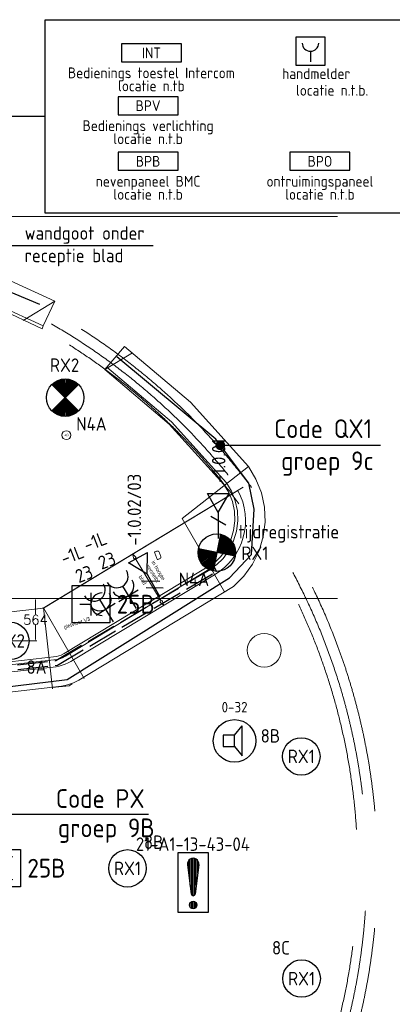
# Model space of a CAD drawing. Header units: millimetres. Extents: x -39149 to 267781, y -2340 to 58540.
# Tile 93 of 244: x 28971 to 33940, y 22185 to 35328. Entities that reach past the tile are written whole.
import ezdxf
from ezdxf.enums import TextEntityAlignment as Align

# ---------------------------------------------------------------- set-up
doc = ezdxf.new("R2010")
doc.units = ezdxf.units.MM
doc.header["$LTSCALE"] = 100
doc.header["$MEASUREMENT"] = 0
for name, pattern in [('B0605', [141, 70, -35, 1, -35]), ('B0701', [46.823999, 31.199999, -15.624]), ('E_GOOT3', [5, 4, -1])]:
    doc.linetypes.add(name, pattern=pattern)
for name, color, linetype in [('00  Bestaande kolommen', 7, 'Continuous'), ('22 NC Binnenwanden', 7, 'Continuous'), ('45 Plafond', 7, 'Continuous'), ('82 Interieur', 7, 'Continuous'), ('A Stramien', 7, 'Continuous'), ('AL$1A---_ALGEMEEN', 8, 'Continuous'), ('AL$1A---_ALGEMEEN--bestaand', 9, 'Continuous'), ('EL6131--_KG', 3, 'Continuous'), ('EL6221--_KRACHT_400', 3, 'Continuous'), ('EL6222--_KRACHT_230', 3, 'Continuous'), ('EL6311--_LICHT_BINNEN', 3, 'Continuous'), ('EL6350--_NOODLICHT_CENTR', 3, 'Continuous'), ('EL6421--_GELUID', 3, 'Continuous'), ('EL6441--_DATACOM', 3, 'Continuous'), ('EL6511--_BRANDMELD', 3, 'Continuous'), ('handhaven - AL$1A---_ALGEMEEN', 8, 'Continuous'), ('T Maatvoering 1_ 50', 7, 'Continuous'), ('T Maatvoering 1_100', 7, 'Continuous')]:
    doc.layers.add(name, color=color, linetype=linetype)
doc.styles.add('buro-012', font='isocp.shx', dxfattribs={"height": 120})
doc.styles.add('BURO-018', font='isocp.shx', dxfattribs={"height": 180})
doc.styles.add('BURO-025', font='isocp.shx', dxfattribs={"height": 250})
doc.styles.add('GENERATED_STYLE_3', font='swiss.ttf', dxfattribs={"width": 0.96})
doc.styles.add('STABICAD-012', font='ISOCP.SHX', dxfattribs={"height": 1.2})
doc.styles.add('STABICAD-018', font='ISOCP.SHX', dxfattribs={"height": 1.8})
doc.styles.get("Standard").update_dxf_attribs({"font": 'txt', "bigfont": 'BIGFONT.SHX'})
doc.dimstyles.get("Standard").update_dxf_attribs({"dimtxt": 0.18, "dimasz": 0.18, "dimexe": 0.18, "dimexo": 0.0625, "dimgap": 0.09, "dimtad": 0, "dimtih": 1, "dimtoh": 1, "dimdec": 4, "dimzin": 0, "dimdsep": 46, "dimtxsty": 'Standard', "dimcen": 0.09, "dimadec": 0, "dimazin": 0, "dimtfac": 1, "dimtdec": 4, "dimtofl": 0, "dimtmove": 0, "dimatfit": 3, "dimfxl": 1, "dimtolj": 1, "dimtzin": 0, "dimarcsym": 0})

# ---------------------------------------------------------------- blocks, each defined once
blk = doc.blocks.new('201123 BALIE')
at = {"layer": '82 Interieur', "color": 8, "linetype": 'Continuous', "lineweight": 0}
for p, q in [((-5037, 1060), (-6324, 841)), ((-3732, 1084), (-5037, 1060)), ((-2438, 912), (-3732, 1084)), ((-6324, 841), (-7564, 431)), ((-1185, 548), (-2438, 912)), ((-5003, 697), (-6236, 487)), ((-3753, 720), (-5003, 697)), ((-3755, 680), (-5000, 657)), ((-2522, 516), (-3755, 680)), ((-2513, 555), (-3753, 720)), ((-5000, 657), (-6227, 448)), ((-1312, 207), (-2513, 555)), ((0, 0), (-1185, 548)), ((-7564, 431), (-7719, 348)), ((-6236, 487), (-7420, 96)), ((-6227, 448), (-7404, 59)), ((-1327, 169), (-2522, 516)), ((-7719, 348), (-7858, 240)), ((-7858, 240), (-7978, 111)), ((-169, -366), (-1327, 169)), ((-153, -330), (-1312, 207)), ((-7978, 111), (-8075, -37)), ((-7521, 42), (-7612, -29)), ((-7499, 8), (-7585, -59)), ((-7420, 96), (-7521, 42)), ((-7404, 59), (-7499, 8)), ((-153, -330), (0, 0)), ((-8075, -37), (-8146, -198)), ((-7691, -114), (-7754, -211)), ((-7612, -29), (-7691, -114)), ((-7585, -59), (-7659, -139)), ((-8146, -198), (-8189, -369)), ((-7754, -211), (-7801, -317)), ((-7719, -230), (-7763, -330)), ((-7659, -139), (-7719, -230)), ((-8189, -369), (-8204, -545)), ((-7801, -317), (-7830, -429)), ((-7763, -330), (-7790, -436)), ((-169, -366), (-153, -330)), ((-7830, -429), (-7839, -546)), ((-7790, -436), (-7799, -547)), ((-8204, -545), (-8192, -701)), ((-7839, -546), (-7832, -647)), ((-7832, -647), (-7809, -748)), ((-7799, -547), (-7792, -642)), ((-7792, -642), (-7771, -736)), ((695, -879), (931, -602)), ((1809, -1349), (931, -602)), ((-8192, -701), (-8158, -854)), ((-7809, -748), (-7772, -846)), ((-7771, -736), (-7735, -828)), ((-8158, -854), (-8102, -1000)), ((-7772, -846), (-5623, -4706)), ((-7735, -828), (-5589, -4683)), ((669, -910), (695, -879)), ((1527, -1639), (669, -910)), ((1555, -1611), (695, -879)), ((-8102, -1000), (-5926, -4909)), ((2582, -2205), (1809, -1349)), ((2257, -2446), (1527, -1639)), ((2289, -2422), (1555, -1611)), ((2684, -2373), (2582, -2205)), ((2321, -2553), (2257, -2446)), ((2357, -2535), (2289, -2422)), ((2756, -2557), (2684, -2373)), ((2369, -2674), (2321, -2553)), ((2407, -2662), (2357, -2535)), ((2797, -2750), (2756, -2557)), ((2396, -2801), (2369, -2674)), ((2436, -2796), (2407, -2662)), ((2806, -2947), (2797, -2750)), ((2401, -2931), (2396, -2801)), ((2442, -2932), (2436, -2796)), ((2385, -3059), (2401, -2931)), ((2425, -3068), (2442, -2932)), ((2782, -3142), (2806, -2947)), ((2348, -3184), (2385, -3059)), ((2386, -3199), (2425, -3068)), ((2725, -3331), (2782, -3142)), ((2291, -3300), (2348, -3184)), ((2326, -3321), (2386, -3199)), ((2133, -3487), (2215, -3406)), ((2215, -3406), (2291, -3300)), ((2246, -3432), (2326, -3321)), ((2638, -3508), (2725, -3331)), ((124, -4704), (2133, -3487)), ((143, -4739), (2158, -3519)), ((2158, -3519), (2246, -3432)), ((2523, -3669), (2638, -3508)), ((2383, -3808), (2523, -3669)), ((321, -5057), (2383, -3808)), ((-5623, -4706), (-5498, -4863)), ((-5589, -4683), (-5468, -4836)), ((56, -4734), (86, -4723)), ((86, -4723), (124, -4704)), ((-5468, -4836), (-5323, -4969)), ((-4391, -5245), (23, -4742)), ((-4389, -5286), (30, -4782)), ((23, -4742), (56, -4734)), ((30, -4782), (68, -4773)), ((68, -4773), (102, -4760)), ((102, -4760), (143, -4739)), ((-5926, -4909), (-5765, -5111)), ((-5498, -4863), (-5349, -5001)), ((-5323, -4969), (-5160, -5080)), ((-5765, -5111), (-5575, -5286)), ((-5349, -5001), (-5180, -5115)), ((-5180, -5115), (-4997, -5202)), ((-5160, -5080), (-4982, -5164)), ((91, -5140), (171, -5122)), ((171, -5122), (248, -5094)), ((248, -5094), (321, -5057)), ((-4997, -5202), (-4802, -5260)), ((-4982, -5164), (-4794, -5221)), ((-4794, -5221), (-4598, -5248)), ((-4598, -5248), (-4391, -5245)), ((-4366, -5649), (91, -5140)), ((-5575, -5286), (-5361, -5431)), ((-4802, -5260), (-4601, -5288)), ((-4601, -5288), (-4389, -5286)), ((-5361, -5431), (-5127, -5542)), ((-5127, -5542), (-4880, -5616)), ((-4880, -5616), (-4624, -5652)), ((-4624, -5652), (-4366, -5649))]:
    blk.add_line(p, q, dxfattribs=at)
blk = doc.blocks.new('Slab_174_7', base_point=(25329, 15471))
at = {"layer": '45 Plafond', "color": 8, "linetype": 'B0701', "lineweight": 0}
blk.add_lwpolyline([(25329, 15471, -0.31287), (17264, 20902), (17411, 20949, 0.303788), (25328, 15625, 0.993759), (25225, 32376, 0.301277), (17411, 27028), (17264, 27099, -0.309474), (25224, 32531, -0.992368)], format="xyb", close=True, dxfattribs=at)
blk = doc.blocks.new('Slab_317_7', base_point=(21920, 31721))
at = {"layer": '82 Interieur', "color": 8, "linetype": 'Continuous', "lineweight": 0}
blk.add_lwpolyline([(21920, 31721, 0.393353), (21611, 30636), (23666, 26943, 0.300242), (25128, 26194), (25128, 26196), (29375, 26681, 0.121265), (29691, 26782), (31570, 27920, 0.404253), (31882, 29045), (29287, 27475), (25037, 26991, -0.311059), (24368, 27344), (22442, 30787, -1.080752), (22176, 31262)], format="xyb", close=True, dxfattribs=at)
blk = doc.blocks.new('Line_33_7', base_point=(30475, 28198))
at = {"layer": '82 Interieur', "color": 8, "linetype": 'Continuous', "lineweight": 0}
for p, q in [((30475, 28198), (30525, 28150)), ((30475, 28198), (30494, 28131)), ((30525, 28150), (30494, 28131)), ((30510, 28140), (30857, 27567)), ((30842, 27557), (30873, 27576)), ((30892, 27509), (30842, 27557)), ((30892, 27509), (30873, 27576))]:
    blk.add_line(p, q, dxfattribs=at)
blk = doc.blocks.new('Level Dimension_7_7', base_point=(29594, 29782))
at = {"layer": 'T Maatvoering 1_100', "color": 8, "linetype": 'Continuous', "lineweight": 0}
blk.add_circle((29594, 29782), 60, dxfattribs=at)
at = {"layer": 'T Maatvoering 1_100', "color": 1, "lineweight": 0, "insert": (29565, 29764), "char_height": 36, "attachment_point": 7, "style": 'GENERATED_STYLE_3'}
blk.add_mtext('{±0}', dxfattribs=at)
blk = doc.blocks.new('Column_41_7', base_point=(32232, 26911))
at = {"layer": '00  Bestaande kolommen', "color": 8, "linetype": 'Continuous', "lineweight": 0}
blk.add_circle((32232, 26911), 225, dxfattribs=at)
blk = doc.blocks.new('Standard grid marker_3')
at = {"layer": 'A Stramien', "color": 8, "linetype": 'B0605', "lineweight": 0}
blk.add_line((4000, 0), (46810, 0), dxfattribs=at)
at = {"layer": 'A Stramien', "color": 4, "lineweight": 0, "style": 'GENERATED_STYLE_3'}
blk.add_attdef('AC_MARKERTEXT_1', text='', height=100, dxfattribs=at).set_placement((-139, -80), align=Align.BOTTOM_LEFT)
blk = doc.blocks.new('Standard grid marker_4')
at = {"layer": 'A Stramien', "color": 8, "linetype": 'B0605', "lineweight": 0}
blk.add_line((4000, 0), (46810, 0), dxfattribs=at)
at = {"layer": 'A Stramien', "color": 4, "lineweight": 0, "style": 'GENERATED_STYLE_3'}
blk.add_attdef('AC_MARKERTEXT_1', text='', height=100, dxfattribs=at).set_placement((-139, -80), align=Align.BOTTOM_LEFT)
blk = doc.blocks.new('Line_33_8', base_point=(30475, 28198))
at = {"layer": '82 Interieur', "color": 8, "linetype": 'Continuous', "lineweight": 0}
for p, q in [((30475, 28198), (30525, 28150)), ((30475, 28198), (30494, 28131)), ((30525, 28150), (30494, 28131)), ((30510, 28140), (30857, 27567)), ((30842, 27557), (30873, 27576)), ((30892, 27509), (30842, 27557)), ((30892, 27509), (30873, 27576))]:
    blk.add_line(p, q, dxfattribs=at)
blk = doc.blocks.new('Level Dimension_7_8', base_point=(29594, 29782))
at = {"layer": 'T Maatvoering 1_100', "color": 8, "linetype": 'Continuous', "lineweight": 0}
blk.add_circle((29594, 29782), 60, dxfattribs=at)
blk = doc.blocks.new('E00497')
at = {"color": 0}
for p, q in [((0, 0.75), (1, 2)), ((1, -2), (1, 2)), ((0, 0.75), (-1.5, 0.75)), ((0, -0.75), (0, 0.75)), ((-1.5, -0.75), (0, -0.75)), ((0, -0.75), (1, -2))]:
    blk.add_line(p, q, dxfattribs=at)
blk.add_line((-1.5, 0.75), (-1.5, -0.75))
blk.add_circle((0, 0), 2.84, dxfattribs=at)
at = {"color": 0, "linetype": 'Continuous', "style": 'BURO-018'}
blk.add_attdef('TEXT1', text='', height=1.8, dxfattribs=at).set_placement((0, 4.5), align=Align.MIDDLE)
at = {"color": 0, "linetype": 'Continuous', "style": 'BURO-018', "flags": 1}
blk.add_attdef('ARTICLECODE', text='', height=1.8, dxfattribs=at).set_placement((0, 0), align=Align.MIDDLE)
blk = doc.blocks.new('E00113')
at = {"color": 0, "linetype": 'Continuous'}
for p, q in [((-5, 4), (-5, 1)), ((5, 4), (-5, 4)), ((5, 1), (5, 4)), ((-5, 1), (5, 1))]:
    blk.add_line(p, q, dxfattribs=at)
at = {"color": 0, "linetype": 'Continuous', "style": 'BURO-018'}
for tag, p in [('TEXT1', (0, 6)), ('TEXT2', (0, 2.5))]:
    blk.add_attdef(tag, text='', height=1.8, dxfattribs=at).set_placement(p, align=Align.MIDDLE)
at = {"color": 0, "linetype": 'Continuous', "style": 'BURO-018', "flags": 1}
blk.add_attdef('ARTICLECODE', text='', height=1.8, dxfattribs=at).set_placement((0, 0), align=Align.MIDDLE)
blk = doc.blocks.new('111304A')
at = {"layer": 'AL$1A---_ALGEMEEN', "color": 0, "linetype": 'Continuous'}
for p, q in [((0, 1), (0, 4.5)), ((-1.5, 3), (1.5, 3))]:
    blk.add_line(p, q, dxfattribs=at)
for centre in [(0, 6), (0, 4.5)]:
    blk.add_arc(centre, 1.5, 180, 0, dxfattribs=at)
at = {"layer": 'AL$1A---_ALGEMEEN', "color": 0, "linetype": 'Continuous', "style": 'BURO-018'}
for tag, p in [('CIRCUIT', (0, 8.5)), ('PANEL', (0, 8.5)), ('SUBCIRCUIT', (4.5, 8.5))]:
    blk.add_attdef(tag, text='', height=1.8, dxfattribs=at).set_placement(p, align=Align.MIDDLE)
at = {"layer": 'AL$1A---_ALGEMEEN', "color": 0, "linetype": 'Continuous', "style": 'BURO-018', "flags": 1}
for tag, p in [('POWERCODE', (13, 8.5)), ('ARTICLECODE', (0, 0))]:
    blk.add_attdef(tag, text='', height=1.8, dxfattribs=at).set_placement(p, align=Align.MIDDLE)
blk = doc.blocks.new('E00153')
at = {"color": 0, "linetype": 'Continuous'}
for p, q in [((-1.44, 7), (1.44, 7)), ((0, 4.5), (-1.44, 7)), ((0, 4.5), (1.44, 7)), ((-1, 4), (1, 2.85)), ((0, 4.5), (0, 1)), ((-1, 3), (1, 1.85))]:
    blk.add_line(p, q, dxfattribs=at)
at = {"color": 7, "style": 'BURO-018'}
for tag, p in [('COMMENT1', (-6, 12)), ('COMMENT2', (6, 12)), ('DATACOM1', (-6, 9)), ('DATACOM2', (6, 9))]:
    blk.add_attdef(tag, text='', height=1.8, dxfattribs=at).set_placement(p, align=Align.MIDDLE)
at = {"color": 0, "style": 'BURO-018'}
blk.add_attdef('TEXT1', text='', height=1.8, dxfattribs=at).set_placement((2.5, 6), align=Align.MIDDLE)
at = {"color": 0, "linetype": 'Continuous', "style": 'BURO-018', "flags": 1}
blk.add_attdef('ARTICLECODE', text='', height=1.8, dxfattribs=at).set_placement((0, 0), align=Align.MIDDLE)
blk = doc.blocks.new('E00152')
at = {"color": 0, "linetype": 'Continuous'}
for p, q in [((-1.44, 7), (1.44, 7)), ((0, 4.5), (-1.44, 7)), ((0, 4.5), (1.44, 7)), ((-1, 4), (1, 2.85)), ((0, 4.5), (0, 1))]:
    blk.add_line(p, q, dxfattribs=at)
at = {"color": 7, "style": 'BURO-018'}
for tag, p in [('COMMENT1', (0, 12)), ('DATACOM1', (0, 9))]:
    blk.add_attdef(tag, text='', height=1.8, dxfattribs=at).set_placement(p, align=Align.MIDDLE)
at = {"color": 0, "style": 'BURO-018'}
blk.add_attdef('TEXT1', text='', height=1.8, dxfattribs=at).set_placement((2.5, 6), align=Align.MIDDLE)
at = {"color": 0, "linetype": 'Continuous', "style": 'BURO-018', "flags": 1}
blk.add_attdef('ARTICLECODE', text='', height=1.8, dxfattribs=at).set_placement((0, 0), align=Align.MIDDLE)
blk = doc.blocks.new('111304O')
at = {"layer": 'AL$1A---_ALGEMEEN--bestaand', "color": 0, "linetype": 'Continuous'}
for p, q in [((-2.5, 2.5), (2.5, 2.5)), ((-2.5, -2.5), (-2.5, 2.5)), ((2.5, 2.5), (2.5, -2.5)), ((-1.5, 0), (1.5, 0)), ((0, -1.5), (0, 0)), ((2.5, -2.5), (-2.5, -2.5))]:
    blk.add_line(p, q, dxfattribs=at)
blk.add_arc((0, 1.5), 1.5, 180, 0, dxfattribs=at)
at = {"layer": 'AL$1A---_ALGEMEEN--bestaand', "color": 0, "linetype": 'Continuous', "style": 'BURO-018'}
for tag, p in [('CIRCUIT', (0, 4)), ('PANEL', (0, 4)), ('SUBCIRCUIT', (4.5, 4))]:
    blk.add_attdef(tag, text='', height=1.8, dxfattribs=at).set_placement(p, align=Align.MIDDLE)
at = {"layer": 'AL$1A---_ALGEMEEN--bestaand', "color": 0, "linetype": 'Continuous', "style": 'BURO-018', "flags": 1}
for tag, p in [('POWERCODE', (13, 4)), ('ARTICLECODE', (0, 0))]:
    blk.add_attdef(tag, text='', height=1.8, dxfattribs=at).set_placement(p, align=Align.MIDDLE)
blk = doc.blocks.new('E00018')
at = {"color": 0, "linetype": 'Continuous'}
for p, q in [((-1.77, -1.77), (1.77, 1.77)), ((1.77, -1.77), (-1.77, 1.77))]:
    blk.add_line(p, q, dxfattribs=at)
at = {"color": 0, "linetype": 'Continuous', "const_width": 2.5}
for points in [[(-0.88, 0.88, -0.198912), (0, 1.25, -0.198912), (0.88, 0.88, -1)], [(-0.88, -0.88, 0.198912), (0, -1.25, 0.198912), (0.88, -0.88, 1)]]:
    blk.add_lwpolyline(points, format="xyb", dxfattribs=at)
blk = doc.blocks.new('1115B3A-NO1')
at = {"color": 0, "linetype": 'Continuous'}
blk.add_circle((0, 0), 2.5, dxfattribs=at)
at = {"color": 0, "zscale": 100}
blk.add_blockref('E00018', (0, 0), dxfattribs=at)
at = {"color": 0, "linetype": 'Continuous', "style": 'BURO-018'}
for tag, p in [('CIRCUIT', (0, 5)), ('PANEL', (0, 5)), ('SUBCIRCUIT', (4.5, 5)), ('LIGHTFIXTURECODE', (0, 0)), ('SWITCHCODE', (4.5, -1))]:
    blk.add_attdef(tag, text='', height=1.8, dxfattribs=at).set_placement(p, align=Align.MIDDLE)
blk = doc.blocks.new('1115B3A')
at = {"layer": 'handhaven - AL$1A---_ALGEMEEN', "color": 0, "linetype": 'Continuous'}
blk.add_circle((0, 0), 2.5, dxfattribs=at)
at = {"layer": 'handhaven - AL$1A---_ALGEMEEN', "color": 0, "linetype": 'Continuous', "style": 'BURO-018'}
for tag, p in [('CIRCUIT', (0, 5)), ('PANEL', (0, 5)), ('SUBCIRCUIT', (4.5, 5)), ('LIGHTFIXTURECODE', (0, 0)), ('SWITCHCODE', (4.5, -1))]:
    blk.add_attdef(tag, text='', height=1.8, dxfattribs=at).set_placement(p, align=Align.MIDDLE)
blk = doc.blocks.new('*D1986')
at = {"layer": 'EL6311--_LICHT_BINNEN', "color": 0, "lineweight": 0, "transparency": 16777216}
for p, q in [((28852, 27600), (29199, 27600)), ((29181, 27582), (29181, 27391)), ((29181, 27054), (29181, 27245)), ((28852, 27036), (29199, 27036))]:
    blk.add_line(p, q, dxfattribs=at)
at = {"layer": 'EL6311--_LICHT_BINNEN', "color": 0, "transparency": 16777216}
for points in [[(29178, 27582), (29184, 27582), (29181, 27600)], [(29178, 27054), (29184, 27054), (29181, 27036)]]:
    blk.add_solid(points, dxfattribs=at)
at = {"layer": 'EL6311--_LICHT_BINNEN', "color": 0, "transparency": 16777216, "insert": (29181, 27318), "char_height": 128, "attachment_point": 5}
blk.add_mtext('\\A1;564', dxfattribs=at)
blk = doc.blocks.new('VB653HAM')
at = {"color": 0, "linetype": 'Continuous'}
for p, q in [((-2.4, -2.4), (-2.4, 2.4)), ((-2.4, 2.4), (2.4, 2.4)), ((2.4, 2.4), (2.4, -2.4)), ((0, 0), (0, -1.8)), ((2.4, -2.4), (-2.4, -2.4))]:
    blk.add_line(p, q, dxfattribs=at)
blk.add_lwpolyline([(-1.37, 1.35, 1), (1.37, 1.35, 1)], format="xyb")
at = {"color": 0, "linetype": 'Continuous', "style": 'BURO-018'}
blk.add_attdef('TEXT1', text='', height=1.8, dxfattribs=at).set_placement((0, 4.9), align=Align.MIDDLE)
at = {"color": 0, "linetype": 'Continuous', "style": 'BURO-018', "flags": 1}
blk.add_attdef('ARTICLECODE', (0, 0), '', height=1.8, dxfattribs=at)
at = {"layer": 'EL6222--_KRACHT_230', "color": 1, "style": 'STABICAD-012'}
blk.add_attdef('FIREPROTECTION_PANEL', text='', height=1.8, dxfattribs=at).set_placement((328.49, 353.87), align=Align.MIDDLE)
at = {"layer": 'EL6511--_BRANDMELD', "color": 1, "style": 'STABICAD-018'}
blk.add_attdef('CODING2', (0, 0), '', height=1.8, dxfattribs=at)
blk = doc.blocks.new('*X1918')
at = {"layer": 'AL$1A---_ALGEMEEN--bestaand', "color": 0, "linetype": 'Continuous'}
for p, q in [((159.4, 200.26), (159.4, 201.95)), ((159.6, 198.67), (159.6, 202.13)), ((159.8, 197.35), (159.8, 202.22)), ((160, 197.25), (160, 202.25)), ((160.2, 197.35), (160.2, 202.22)), ((160.4, 198.67), (160.4, 202.13)), ((160.6, 200.26), (160.6, 201.95)), ((159.6, 195.7), (159.6, 196.3)), ((159.8, 195.54), (159.8, 196.46)), ((160, 195.5), (160, 196.5)), ((160.2, 195.54), (160.2, 196.46)), ((160.4, 195.7), (160.4, 196.3))]:
    blk.add_line(p, q, dxfattribs=at)
blk = doc.blocks.new('1116A7')
at = {"layer": 'AL$1A---_ALGEMEEN--bestaand', "color": 0, "linetype": 'Continuous'}
for p, q in [((-2, -4), (-2, 4)), ((-2, 4), (2, 4)), ((2, 4), (2, -4)), ((-0.74, 2.41), (-0.25, -1.53)), ((0.74, 2.41), (0.25, -1.53)), ((2, -4), (-2, -4))]:
    blk.add_line(p, q, dxfattribs=at)
blk.add_circle((0, -3), 0.5, dxfattribs=at)
for centre, radius, start, end in [((0, 2.5), 0.75, 352.8192, 187.1808), ((0, -1.5), 0.25, 187.1808, 352.8192)]:
    blk.add_arc(centre, radius, start, end, dxfattribs=at)
blk.add_blockref('*X1918', (-160, -199), dxfattribs=at)
at = {"layer": 'AL$1A---_ALGEMEEN--bestaand', "color": 0, "linetype": 'Continuous', "style": 'BURO-018'}
blk.add_attdef('TEXT1', text='', height=1.8, dxfattribs=at).set_placement((0, 6.5), align=Align.MIDDLE)
at = {"layer": 'AL$1A---_ALGEMEEN--bestaand', "color": 0, "linetype": 'Continuous', "style": 'BURO-018', "flags": 1}
blk.add_attdef('ARTICLECODE', (0, 0), '', height=1.8, dxfattribs=at)
at = {"layer": 'EL6221--_KRACHT_400', "color": 1, "style": 'STABICAD-012'}
blk.add_attdef('FIREPROTECTION_PANEL', text='', height=1.8, dxfattribs=at).set_placement((716.25, 450.77), align=Align.MIDDLE)
at = {"layer": 'EL6222--_KRACHT_230', "color": 1, "style": 'STABICAD-018'}
for tag in ['FIREPROTECTION_HARDWARENUMBER', 'FIREPROTECTION_ZONE']:
    blk.add_attdef(tag, (0, 0), '', height=1.8, dxfattribs=at)
at = {"layer": 'EL6311--_LICHT_BINNEN', "color": 1, "style": 'STABICAD-018'}
blk.add_attdef('CODING2', (0, 0), '', height=1.8, dxfattribs=at)
at = {"layer": 'EL6441--_DATACOM', "color": 1, "style": 'STABICAD-018'}
blk.add_attdef('CODING1', (0, 0), '', height=1.8, dxfattribs=at)

msp = doc.modelspace()

# ---------------------------------------------------------------- linework, layer by layer
at = {"layer": '22 NC Binnenwanden', "color": 8, "linetype": 'Continuous', "lineweight": 0}
for p, q in [((29016.6, 31312.9), (29438.4, 31569.4)), ((30107.6, 30659.7), (30474.6, 30882.9))]:
    msp.add_line(p, q, dxfattribs=at)
at = {"layer": '22 NC Binnenwanden', "color": 8, "linetype": 'B0701', "lineweight": 0}
for p, q in [((31138.1, 28669.7), (32020.5, 29364.8)), ((29283.7, 27472.9), (32251, 29268.1)), ((31703.2, 27688.9), (31138.1, 28669.7)), ((24594.3, 26940.3), (29287.4, 27475.1)), ((29410.5, 26397.8), (29286.3, 27478.4)), ((29829.3, 26535.9), (29286.3, 27478.4)), ((29405.7, 26412.2), (29629.5, 26437.6)), ((29575.9, 26431.5), (29629.5, 26437.6)), ((29629.5, 26437.6), (29671.3, 26461.7))]:
    msp.add_line(p, q, dxfattribs=at)
at = {"layer": 'EL6131--_KG', "linetype": 'E_GOOT3'}
msp.add_line((31563, 28020.2), (31596, 27964.2), dxfattribs=at)
for points in [[(21683.8, 30529), (23739.2, 26816.7, 0.2603195), (24973.2, 26200.1), (29473.5, 26712.3), (31596, 27964.2)], [(21740.6, 30560.5), (23794.6, 26850.8, 0.259304), (24968, 26264.9), (29452.4, 26775.4), (31563, 28020.2)]]:
    msp.add_lwpolyline(points, format="xyb", dxfattribs=at)
at = {"layer": 'EL6222--_KRACHT_230'}
msp.add_lwpolyline([(29310.5, 35327.7), (34178.4, 35327.7), (34178.4, 32746.9), (29310.5, 32746.9)], close=True, dxfattribs=at)
for points in [[(29310.5, 34037.3), (27378.1, 34037.3), (26344.2, 30244.9)], [(30751.8, 32307.9), (28261.9, 32307.9), (27808.7, 31962.2)]]:
    msp.add_lwpolyline(points, dxfattribs=at)
at = {"layer": 'EL6311--_LICHT_BINNEN'}
for p, q in [((31646.9, 29647.9), (33783, 29647.9)), ((28519.1, 24720.8), (30687.8, 24724.7))]:
    msp.add_line(p, q, dxfattribs=at)
msp.add_lwpolyline([(29238.1, 31524.8), (27972.5, 32056.2), (26101.6, 32514.3), (24744.3, 32550.9), (23166.9, 32367.7), (21901.2, 32001.2), (21406, 31506.5), (21277.6, 30773.5), (21571.1, 30315.5), (23588.7, 26687.4), (24175.7, 26082.7), (24707.6, 25972.8), (25423, 26009.4), (29605, 26522.5), (31769.4, 27878.4), (32062.9, 28189.9), (32099.5, 28794.6), (32026.2, 29142.8), (31586, 29729.1), (30265.3, 30828.5)], dxfattribs=at)
at = {"layer": 'EL6350--_NOODLICHT_CENTR', "const_width": 65.1}
msp.add_lwpolyline([(31614.4, 29647.9, 1), (31679.5, 29647.9, 1)], format="xyb", close=True, dxfattribs=at)
at = {"layer": 'T Maatvoering 1_ 50', "color": 8, "linetype": 'B0701', "lineweight": 0}
msp.add_arc((25211.3, 24000.6), 8267, 201.34539, 158.65453, dxfattribs=at)

# ---------------------------------------------------------------- block references
at = {"layer": '00  Bestaande kolommen', "color": 3, "lineweight": 0}
msp.add_blockref('Column_41_7', (32231.9, 26910.8), dxfattribs=at)
at = {"layer": '45 Plafond', "color": 1, "linetype": 'B0701', "lineweight": 0}
msp.add_blockref('Slab_174_7', (25329.4, 15471.4), dxfattribs=at)
at = {"layer": '82 Interieur', "color": 150, "linetype": 'Continuous', "lineweight": 0, "zscale": 1000}
msp.add_blockref('201123 BALIE', (29438.4, 31569.4), dxfattribs=at)
at = {"layer": '82 Interieur', "color": 150, "linetype": 'Continuous', "lineweight": 0}
msp.add_blockref('Slab_317_7', (21919.7, 31720.6), dxfattribs=at)
at = {"layer": '82 Interieur', "color": 251, "linetype": 'Continuous', "lineweight": 0}
for name in ['Line_33_7', 'Line_33_8']:
    msp.add_blockref(name, (30475.1, 28197.8), dxfattribs=at)
at = {"layer": 'A Stramien', "color": 1, "linetype": 'Continuous', "lineweight": 0, "zscale": 1000}
for name, p in [('Standard grid marker_3', (-5988.5, 32700)), ('Standard grid marker_4', (-5988.5, 27600))]:
    msp.add_blockref(name, p, dxfattribs=at)
at = {"layer": 'EL6222--_KRACHT_230', "linetype": 'Continuous'}
ref = msp.add_blockref('VB653HAM', (32849.2, 34907.5), dxfattribs=dict(at, xscale=80, yscale=80, zscale=80))
ref.add_attrib('ARTICLECODE', 'handmelder ', dxfattribs={"layer": '0', "color": 0, "linetype": 'ByBlock', "height": 144, "style": 'BURO-018'}).set_placement((33461.8, 34535.7), align=Align.RIGHT)
ref.add_attrib('CODING1', 'locatie n.t.b.', dxfattribs={"layer": '0', "color": 0, "linetype": 'ByBlock', "height": 144, "style": 'BURO-018'}).set_placement((33138.4, 34385.8), align=Align.MIDDLE)
ref = msp.add_blockref('E00113', (30727.2, 34684.7), dxfattribs=dict(at, xscale=80, yscale=80, zscale=80))
ref.add_attrib('ARTICLECODE', 'Bedienings toestel Intercom', dxfattribs={"layer": '0', "color": 0, "linetype": 'ByBlock', "height": 144, "style": 'BURO-018'}).set_placement((30727.2, 34596.7), align=Align.MIDDLE)
ref.add_attrib('TEXT1', 'locatie n.tb', dxfattribs={"layer": '0', "color": 0, "linetype": 'ByBlock', "height": 144, "style": 'BURO-018'}).set_placement((30727.2, 34444.7), align=Align.MIDDLE)
ref.add_attrib('TEXT2', 'INT', dxfattribs={"layer": '0', "color": 0, "linetype": 'ByBlock', "height": 144, "style": 'BURO-018'}).set_placement((30727.2, 34884.7), align=Align.MIDDLE)
ref = msp.add_blockref('E00113', (30683.4, 33979.4), dxfattribs=dict(at, xscale=80, yscale=80, zscale=80))
ref.add_attrib('ARTICLECODE', 'Bedienings verlichting', dxfattribs={"layer": '0', "color": 0, "linetype": 'ByBlock', "height": 144, "style": 'BURO-018'}).set_placement((30683.4, 33891.4), align=Align.MIDDLE)
ref.add_attrib('TEXT1', 'locatie n.t.b', dxfattribs={"layer": '0', "color": 0, "linetype": 'ByBlock', "height": 144, "style": 'BURO-018'}).set_placement((30683.4, 33739.4), align=Align.MIDDLE)
ref.add_attrib('TEXT2', 'BPV', dxfattribs={"layer": '0', "color": 0, "linetype": 'ByBlock', "height": 144, "style": 'BURO-018'}).set_placement((30683.4, 34179.4), align=Align.MIDDLE)
ref = msp.add_blockref('E00113', (30683.4, 33237.6), dxfattribs=dict(at, xscale=80, yscale=80, zscale=80))
ref.add_attrib('ARTICLECODE', 'nevenpaneel BMC', dxfattribs={"layer": '0', "color": 0, "linetype": 'ByBlock', "height": 144, "style": 'BURO-018'}).set_placement((30683.4, 33149.6), align=Align.MIDDLE)
ref.add_attrib('TEXT1', 'locatie n.t.b', dxfattribs={"layer": '0', "color": 0, "linetype": 'ByBlock', "height": 144, "style": 'BURO-018'}).set_placement((30683.4, 32997.6), align=Align.MIDDLE)
ref.add_attrib('TEXT2', 'BPB', dxfattribs={"layer": '0', "color": 0, "linetype": 'ByBlock', "height": 144, "style": 'BURO-018'}).set_placement((30683.4, 33437.6), align=Align.MIDDLE)
ref = msp.add_blockref('E00113', (32975.2, 33237.6), dxfattribs=dict(at, xscale=80, yscale=80, zscale=80))
ref.add_attrib('ARTICLECODE', 'ontruimingspaneel', dxfattribs={"layer": '0', "color": 0, "linetype": 'ByBlock', "height": 144, "style": 'BURO-018'}).set_placement((32975.2, 33149.6), align=Align.MIDDLE)
ref.add_attrib('TEXT1', 'locatie n.t.b', dxfattribs={"layer": '0', "color": 0, "linetype": 'ByBlock', "height": 144, "style": 'BURO-018'}).set_placement((32975.2, 32997.6), align=Align.MIDDLE)
ref.add_attrib('TEXT2', 'BPO', dxfattribs={"layer": '0', "color": 0, "linetype": 'ByBlock', "height": 144, "style": 'BURO-018'}).set_placement((32975.2, 33437.6), align=Align.MIDDLE)
ref = msp.add_blockref('111304A', (30580.4, 27384.6), dxfattribs=dict(at, xscale=99.99999999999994, yscale=99.99999999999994, zscale=99.99999999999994, rotation=31.6352328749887))
ref.add_attrib('CIRCUIT', '23', dxfattribs={"layer": '0', "color": 3, "linetype": 'ByBlock', "height": 180, "rotation": 21.10951, "style": 'BURO-018'}).set_placement((30134.3, 28108.1), align=Align.MIDDLE)
ref.add_attrib('PANEL', '-1L', dxfattribs={"layer": '0', "color": 3, "linetype": 'ByBlock', "height": 180, "rotation": 21.10951, "style": 'BURO-018'}).set_placement((29976.8, 28363.5), align=Align.MIDDLE)
ref = msp.add_blockref('111304A', (30275.6, 27204.7), dxfattribs=dict(at, xscale=99.99999999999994, yscale=99.99999999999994, zscale=99.99999999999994, rotation=31.63523287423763))
ref.add_attrib('CIRCUIT', '23', dxfattribs={"layer": '0', "color": 3, "linetype": 'ByBlock', "height": 180, "rotation": 21.10951, "style": 'BURO-018'}).set_placement((29829.5, 27928.3), align=Align.MIDDLE)
ref.add_attrib('PANEL', '-1L', dxfattribs={"layer": '0', "color": 3, "linetype": 'ByBlock', "height": 180, "rotation": 21.10951, "style": 'BURO-018'}).set_placement((29672.1, 28183.6), align=Align.MIDDLE)
ref = msp.add_blockref('111304O', (29921.3, 27526), dxfattribs=dict(at, xscale=100, yscale=100, zscale=100, rotation=270))
ref.add_attrib('CIRCUIT', '25B', dxfattribs={"layer": '0', "linetype": 'ByBlock', "height": 250, "style": 'BURO-025'}).set_placement((30518.7, 27526), align=Align.MIDDLE)
ref = msp.add_blockref('111304O', (28730.2, 24002), dxfattribs=dict(at, xscale=100, yscale=100, zscale=100, rotation=270))
ref.add_attrib('CIRCUIT', '25B', dxfattribs={"layer": '0', "linetype": 'ByBlock', "height": 250, "style": 'BURO-025'}).set_placement((29327.6, 24002), align=Align.MIDDLE)
at = {"layer": 'EL6311--_LICHT_BINNEN', "linetype": 'Continuous'}
ref = msp.add_blockref('1115B3A-NO1', (29577.8, 30282.6), dxfattribs=dict(at, xscale=100, yscale=100, zscale=100))
ref.add_attrib('CIRCUIT', 'N4A', dxfattribs={"layer": '0', "color": 3, "linetype": 'ByBlock', "height": 180, "style": 'BURO-018'}).set_placement((29927.8, 29932.6), align=Align.MIDDLE)
ref.add_attrib('LIGHTFIXTURECODE', 'RX2', dxfattribs={"layer": '0', "color": 3, "linetype": 'ByBlock', "height": 180, "style": 'BURO-018'}).set_placement((29569.3, 30716.4), align=Align.MIDDLE)
ref = msp.add_blockref('1115B3A-NO1', (31599.6, 28214.1), dxfattribs=dict(at, xscale=100, yscale=100, zscale=100, rotation=123.8273938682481))
ref.add_attrib('CIRCUIT', 'N4A', dxfattribs={"layer": '0', "color": 3, "linetype": 'ByBlock', "height": 180, "style": 'BURO-018'}).set_placement((31294.5, 27857.9), align=Align.MIDDLE)
ref.add_attrib('LIGHTFIXTURECODE', 'RX1', dxfattribs={"layer": '0', "color": 3, "linetype": 'ByBlock', "height": 180, "style": 'BURO-018'}).set_placement((32108.1, 28206.3), align=Align.MIDDLE)
ref = msp.add_blockref('1115B3A', (28845.3, 27035.6), dxfattribs=dict(at, xscale=100, yscale=100, zscale=100))
ref.add_attrib('CIRCUIT', '8A', dxfattribs={"layer": '0', "color": 3, "linetype": 'ByBlock', "height": 180, "style": 'BURO-018'}).set_placement((29195.3, 26685.6), align=Align.MIDDLE)
ref.add_attrib('LIGHTFIXTURECODE', 'RX2', dxfattribs={"layer": '0', "color": 3, "linetype": 'ByBlock', "height": 180, "style": 'BURO-018'}).set_placement((28845.3, 27035.6), align=Align.MIDDLE)
ref = msp.add_blockref('1115B3A', (32726.7, 25493.8), dxfattribs=dict(at, xscale=100, yscale=100, zscale=100, rotation=101.327393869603))
ref.add_attrib('CIRCUIT', '8B', dxfattribs={"layer": '0', "color": 3, "linetype": 'ByBlock', "height": 180, "style": 'BURO-018'}).set_placement((32314.7, 25768.2), align=Align.MIDDLE)
ref.add_attrib('LIGHTFIXTURECODE', 'RX1', dxfattribs={"layer": '0', "color": 3, "linetype": 'ByBlock', "height": 180, "style": 'BURO-018'}).set_placement((32726.7, 25493.8), align=Align.MIDDLE)
ref = msp.add_blockref('1115B3A', (30408.4, 23999.4), dxfattribs=dict(at, xscale=100, yscale=100, zscale=100))
ref.add_attrib('CIRCUIT', '8B', dxfattribs={"layer": '0', "color": 3, "linetype": 'ByBlock', "height": 180, "style": 'BURO-018'}).set_placement((30758.4, 24349.4), align=Align.MIDDLE)
ref.add_attrib('LIGHTFIXTURECODE', 'RX1', dxfattribs={"layer": '0', "color": 3, "linetype": 'ByBlock', "height": 180, "style": 'BURO-018'}).set_placement((30408.4, 23999.4), align=Align.MIDDLE)
ref = msp.add_blockref('1115B3A', (32730.7, 22528.3), dxfattribs=dict(at, xscale=100, yscale=100, zscale=100, rotation=78.82739387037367))
ref.add_attrib('CIRCUIT', '8C', dxfattribs={"layer": '0', "color": 3, "linetype": 'ByBlock', "height": 180, "style": 'BURO-018'}).set_placement((32455.1, 22939.5), align=Align.MIDDLE)
ref.add_attrib('LIGHTFIXTURECODE', 'RX1', dxfattribs={"layer": '0', "color": 3, "linetype": 'ByBlock', "height": 180, "style": 'BURO-018'}).set_placement((32730.7, 22528.3), align=Align.MIDDLE)
at = {"layer": 'EL6421--_GELUID', "linetype": 'Continuous'}
ref = msp.add_blockref('E00497', (31836.9, 25701), dxfattribs=dict(at, xscale=100, yscale=100, zscale=100))
ref.add_attrib('TEXT1', '0-32', dxfattribs={"layer": '0', "color": 1, "linetype": 'ByBlock', "height": 140, "style": 'buro-012'}).set_placement((31836.9, 26151), align=Align.MIDDLE)
at = {"layer": 'EL6441--_DATACOM', "linetype": 'Continuous'}
ref = msp.add_blockref('E00152', (31619.7, 28301.1), dxfattribs=dict(at, xscale=100, yscale=100, zscale=100))
ref.add_attrib('ARTICLECODE', 'tijdregistratie', dxfattribs={"layer": '0', "color": 0, "linetype": 'ByBlock', "height": 180, "style": 'BURO-018'}).set_placement((32559.9, 28466.4), align=Align.MIDDLE)
ref.add_attrib('DATACOM1', '-1.0.01', dxfattribs={"layer": '0', "color": 1, "linetype": 'ByBlock', "height": 180, "rotation": 90, "style": 'BURO-018'}).set_placement((31625.2, 29440.3), align=Align.MIDDLE)
ref = msp.add_blockref('E00153', (30889.8, 27535.7), dxfattribs=dict(at, xscale=100, yscale=100, zscale=100, rotation=29.24118954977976))
ref.add_attrib('DATACOM1', '-1.0.02/03', dxfattribs={"layer": '0', "color": 1, "linetype": 'ByBlock', "height": 180, "rotation": 90, "style": 'BURO-018'}).set_placement((30499.3, 28786.5), align=Align.MIDDLE)
ref.add_attrib('TEXT1', 'D', dxfattribs={"layer": '0', "color": 3, "linetype": 'ByBlock', "height": 120, "rotation": 21.10951, "style": 'buro-012'}).set_placement((30814.6, 28181.4), align=Align.MIDDLE)
at = {"layer": 'EL6511--_BRANDMELD', "linetype": 'Continuous'}
ref = msp.add_blockref('1116A7', (31285.1, 23810.1), dxfattribs=dict(at, xscale=100, yscale=100))
ref.add_attrib('CODING1', '21-A1-13-43-04', dxfattribs={"layer": '0', "color": 1, "linetype": 'ByBlock', "height": 180, "style": 'STABICAD-018'}).set_placement((31280.9, 24322.8), align=Align.MIDDLE)
at = {"layer": 'T Maatvoering 1_100', "color": 9, "lineweight": 0}
for name in ['Level Dimension_7_7', 'Level Dimension_7_8']:
    msp.add_blockref(name, (29594.2, 29781.9), dxfattribs=at)

# ---------------------------------------------------------------- texts
at = {"layer": '82 Interieur', "color": 2, "linetype": 'Continuous', "lineweight": 0, "insert": (30726.9, 27920.6), "char_height": 50, "attachment_point": 8, "rotation": 301.01148, "line_spacing_factor": 0.994041, "style": 'GENERATED_STYLE_3'}
msp.add_mtext('{in hoogte\\Pverstelb.}', dxfattribs=at)
at = {"layer": '82 Interieur', "color": 2, "linetype": 'Continuous', "lineweight": 0, "char_height": 50, "style": 'GENERATED_STYLE_3'}
for s, insert, attachment_point, rotation in [('{blad}', (30632, 27861.6), 2, 301.01148), ('{gietvloer V3}', (29569.8, 27180.4), 7, 18.24491)]:
    msp.add_mtext(s, dxfattribs=dict(at, insert=insert, attachment_point=attachment_point, rotation=rotation))
at = {"layer": 'EL6222--_KRACHT_230', "insert": (29037.5, 32570.7), "char_height": 180, "width": 1816.265, "attachment_point": 1, "style": 'buro-012'}
msp.add_mtext('wandgoot onder  receptie blad', dxfattribs=at)
at = {"layer": 'EL6311--_LICHT_BINNEN', "char_height": 250, "width": 2819.787, "attachment_point": 1, "style": 'BURO-025'}
for s, insert in [('Code QX1', (32364.7, 29993.5)), ('groep 9c', (32458, 29565)), ('Code PX', (29454.1, 25056.3)), ('groep 9B', (29480.5, 24665.6))]:
    msp.add_mtext(s, dxfattribs=dict(at, insert=insert))

# ---------------------------------------------------------------- dimensions: what is measured, and where the dimension line sits
at = {"layer": 'EL6311--_LICHT_BINNEN'}
dim = msp.add_linear_dim(base=(29180.8, 27600), p1=(28845.3, 27035.6), p2=(28845.3, 27600), angle=90, dimstyle='Standard', override={"dimscale": 100, "dimtxt": 1.28, "dimtad": 1, "dimdec": 0, "dimtdec": 0, "dimlwd": 0, "dimlwe": 0}, dxfattribs=at)
dim.commit()
dim.dimension.update_dxf_attribs({"geometry": '*D1986', "text_midpoint": (29180.8, 27317.8)})

doc.saveas('drawing.dxf')
